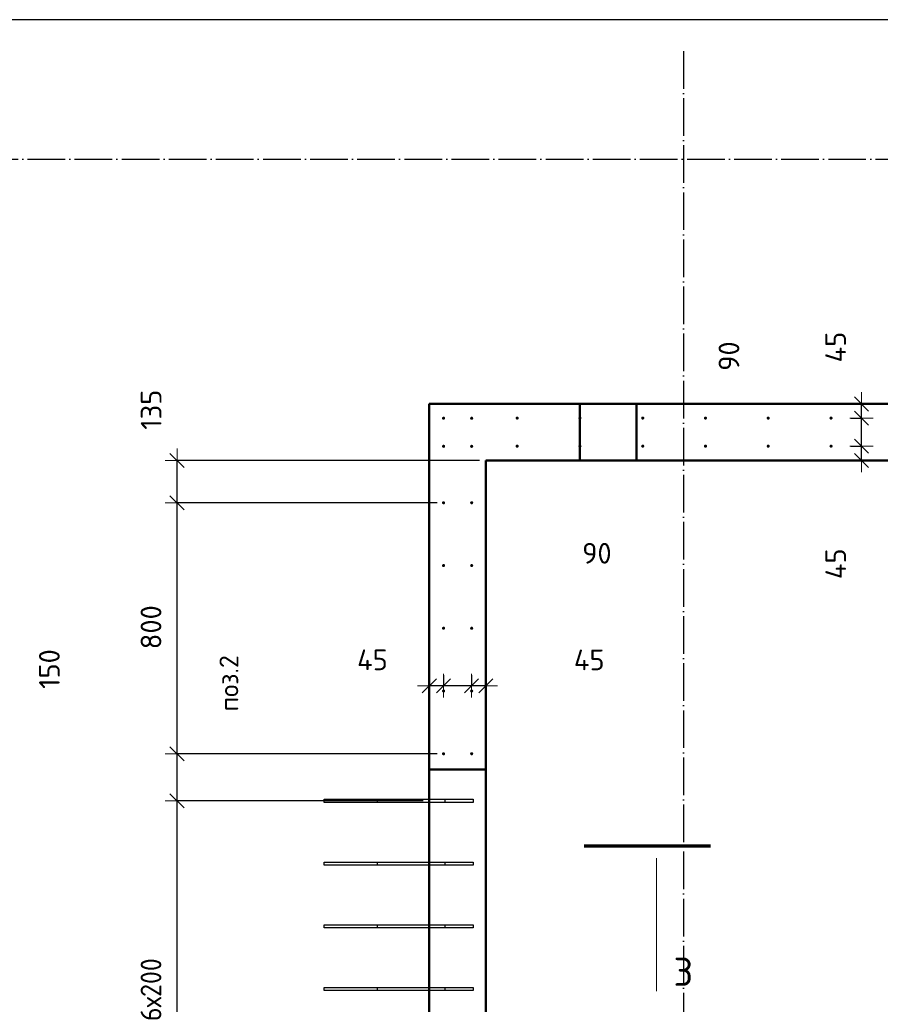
# Model space of a CAD drawing. Header units: millimetres. Extents: x 9402 to 69898, y -2829 to 22870.
# Tile 63 of 69: x 54745 to 57487, y 11206 to 14345. Entities that reach past the tile are written whole.
import ezdxf

# ---------------------------------------------------------------- set-up
doc = ezdxf.new("R2010")
doc.units = ezdxf.units.MM
doc.header["$PDMODE"] = 65
for name, pattern in [('______11', [150, 120, -15, 0, -15]), ('______5', [330, 240, -30, 30, -30]), ('________', [0])]:
    doc.linetypes.add(name, pattern=pattern)
for name, color, linetype, lineweight in [('Standard', 7, 'Continuous', 25), ('Арм.стержн. вертикальными 1', 22, 'Continuous', 35), ('Обозначение разреза_ общее', 7, 'Continuous', 25), ('Размерная линия_ общее', 7, 'Continuous', 13)]:
    doc.layers.add(name, color=color, linetype=linetype, lineweight=lineweight)
doc.layers.add('Осевая линия_ общее', color=7, linetype='______5', lineweight=13, true_color=0xa0a0a0)
doc.styles.add('ISOCPEUR', font='ISOCPEUR')
doc.dimstyles.new('DIMSTYLE_4', dxfattribs={"dimtxt": 66, "dimasz": 75, "dimexe": 0, "dimexo": 0, "dimgap": 33, "dimtad": 2, "dimdec": 0, "dimrnd": 5, "dimzin": 12, "dimdsep": 46, "dimtxsty": 'ISOCPEUR', "dimblk1": 'ALL_ML_STRICH', "dimblk2": 'ALL_ML_STRICH', "dimsah": 1, "dimcen": 0, "dimclrd": 7, "dimclre": 256, "dimclrt": 7, "dimadec": 0, "dimazin": 0, "dimtfac": 1, "dimtdec": 0, "dimtix": 1, "dimtmove": 2, "dimatfit": 3, "dimfxl": 0, "dimtvp": 1.2, "dimtzin": 0, "dimlwd": 0, "dimlwe": -3, "dimarcsym": 0})
doc.dimstyles.new('DIMSTYLE_5', dxfattribs={"dimtxt": 66, "dimasz": 75, "dimexe": 0, "dimexo": 0, "dimgap": 33, "dimtad": 2, "dimdec": 0, "dimrnd": 5, "dimzin": 12, "dimdsep": 46, "dimtxsty": 'ISOCPEUR', "dimblk1": 'ALL_ML_STRICH', "dimblk2": 'ALL_ML_STRICH', "dimsah": 1, "dimcen": 0, "dimclrd": 7, "dimclre": 256, "dimclrt": 7, "dimadec": 0, "dimazin": 0, "dimtfac": 1, "dimtdec": 0, "dimtix": 1, "dimtmove": 2, "dimatfit": 3, "dimfxl": 0, "dimtzin": 0, "dimlwd": 0, "dimlwe": -3, "dimarcsym": 0})

# ---------------------------------------------------------------- blocks, each defined once
blk = doc.blocks.new('ALL_ML_STRICH')
at = {"color": 0, "linetype": 'ByBlock', "lineweight": -2}
for p, q in [((0, -0.5), (0, 0.5)), ((-1, 0), (0.5, 0)), ((-0.3, -0.3), (0.3, 0.3))]:
    blk.add_line(p, q, dxfattribs=at)
blk = doc.blocks.new('*D212')
at = {"layer": 'DEFPOINTS', "color": 7, "linetype": 'Continuous', "lineweight": 13, "transparency": 33554687}
for p in [(56050, 11855), (55246.3, 10655), (56050, 10655)]:
    blk.add_point(p, dxfattribs=at)
at = {"layer": 'Размерная линия_ общее', "color": 253, "linetype": 'Continuous', "lineweight": -2, "true_color": 0xa0a0a0, "transparency": 33554687}
for p, q in [((56030, 11855), (55246.3, 11855)), ((56030, 10655), (55246.3, 10655))]:
    blk.add_line(p, q, dxfattribs=at)
at = {"layer": 'Размерная линия_ общее', "color": 7, "linetype": 'Continuous', "lineweight": -2, "transparency": 33554687}
blk.add_line((55246.3, 10655), (55246.3, 11855), dxfattribs=at)
at = {"layer": 'Размерная линия_ общее', "color": 7, "linetype": 'Continuous', "lineweight": 13, "transparency": 33554687, "xscale": 75, "yscale": 75, "zscale": 75}
for p, rotation in [((55246.3, 11855), 90), ((55246.3, 10655), 270)]:
    blk.add_blockref('ALL_ML_STRICH', p, dxfattribs=dict(at, rotation=rotation))
at = {"layer": 'Размерная линия_ общее', "color": 7, "linetype": 'Continuous', "lineweight": 13, "transparency": 33554687, "insert": (55130.3, 11153), "char_height": 66, "width": 3.3, "attachment_point": 1, "rotation": 90, "line_spacing_factor": 0.60241, "style": 'ISOCPEUR'}
blk.add_mtext('\\W0.91;6х200', dxfattribs=at)
blk = doc.blocks.new('*D213')
at = {"layer": 'DEFPOINTS', "color": 7, "linetype": 'Continuous', "lineweight": 13, "transparency": 33554687}
for p in [(56095.5, 12005), (55246.3, 11855), (56050, 11855)]:
    blk.add_point(p, dxfattribs=at)
at = {"layer": 'Размерная линия_ общее', "color": 253, "linetype": 'Continuous', "lineweight": -2, "true_color": 0xa0a0a0, "transparency": 33554687}
for p, q in [((56075.5, 12005), (55246.3, 12005)), ((56030, 11855), (55246.3, 11855))]:
    blk.add_line(p, q, dxfattribs=at)
at = {"layer": 'Размерная линия_ общее', "color": 7, "linetype": 'Continuous', "lineweight": -2, "transparency": 33554687}
blk.add_line((55246.3, 11855), (55246.3, 12005), dxfattribs=at)
at = {"layer": 'Размерная линия_ общее', "color": 7, "linetype": 'Continuous', "lineweight": 13, "transparency": 33554687, "xscale": 75, "yscale": 75, "zscale": 75}
for p, rotation in [((55246.3, 12005), 90), ((55246.3, 11855), 270)]:
    blk.add_blockref('ALL_ML_STRICH', p, dxfattribs=dict(at, rotation=rotation))
at = {"layer": 'Размерная линия_ общее', "color": 7, "linetype": 'Continuous', "lineweight": 13, "transparency": 33554687, "insert": (54839.5, 12275.1), "char_height": 66, "width": 198, "attachment_point": 5, "rotation": 90, "style": 'ISOCPEUR'}
blk.add_mtext('\\A1;{150}', dxfattribs=at)
blk = doc.blocks.new('*D214')
at = {"layer": 'DEFPOINTS', "color": 7, "linetype": 'Continuous', "lineweight": 13, "transparency": 33554687}
for p in [(56095.5, 12805), (55246.3, 12005), (56095.5, 12005)]:
    blk.add_point(p, dxfattribs=at)
at = {"layer": 'Размерная линия_ общее', "color": 253, "linetype": 'Continuous', "lineweight": -2, "true_color": 0xa0a0a0, "transparency": 33554687}
for p, q in [((56075.5, 12805), (55246.3, 12805)), ((56075.5, 12005), (55246.3, 12005))]:
    blk.add_line(p, q, dxfattribs=at)
at = {"layer": 'Размерная линия_ общее', "color": 7, "linetype": 'Continuous', "lineweight": -2, "transparency": 33554687}
blk.add_line((55246.3, 12005), (55246.3, 12805), dxfattribs=at)
at = {"layer": 'Размерная линия_ общее', "color": 7, "linetype": 'Continuous', "lineweight": 13, "transparency": 33554687, "xscale": 75, "yscale": 75, "zscale": 75}
for p, rotation in [((55246.3, 12805), 90), ((55246.3, 12005), 270)]:
    blk.add_blockref('ALL_ML_STRICH', p, dxfattribs=dict(at, rotation=rotation))
at = {"layer": 'Размерная линия_ общее', "color": 7, "linetype": 'Continuous', "lineweight": 13, "transparency": 33554687, "insert": (55163.3, 12408.3), "char_height": 66, "width": 198, "attachment_point": 5, "rotation": 90, "style": 'ISOCPEUR'}
blk.add_mtext('\\A1;{800}', dxfattribs=at)
blk = doc.blocks.new('*D215')
at = {"layer": 'DEFPOINTS', "color": 7, "linetype": 'Continuous', "lineweight": 13, "transparency": 33554687}
for p in [(56230, 12940), (55246.3, 12805), (56095.5, 12805)]:
    blk.add_point(p, dxfattribs=at)
at = {"layer": 'Размерная линия_ общее', "color": 253, "linetype": 'Continuous', "lineweight": -2, "true_color": 0xa0a0a0, "transparency": 33554687}
for p, q in [((56210, 12940), (55246.3, 12940)), ((56075.5, 12805), (55246.3, 12805))]:
    blk.add_line(p, q, dxfattribs=at)
at = {"layer": 'Размерная линия_ общее', "color": 7, "linetype": 'Continuous', "lineweight": -2, "transparency": 33554687}
blk.add_line((55246.3, 12805), (55246.3, 12940), dxfattribs=at)
at = {"layer": 'Размерная линия_ общее', "color": 7, "linetype": 'Continuous', "lineweight": 13, "transparency": 33554687, "xscale": 75, "yscale": 75, "zscale": 75}
for p, rotation in [((55246.3, 12940), 90), ((55246.3, 12805), 270)]:
    blk.add_blockref('ALL_ML_STRICH', p, dxfattribs=dict(at, rotation=rotation))
at = {"layer": 'Размерная линия_ общее', "color": 7, "linetype": 'Continuous', "lineweight": 13, "transparency": 33554687, "insert": (55163.7, 13101.6), "char_height": 66, "width": 198, "attachment_point": 5, "rotation": 90, "style": 'ISOCPEUR'}
blk.add_mtext('\\A1;{135}', dxfattribs=at)
blk = doc.blocks.new('*D303')
at = {"layer": 'DEFPOINTS', "color": 7, "linetype": 'Continuous', "lineweight": 13, "transparency": 33554687}
for p in [(57373.5, 12985.5), (57427.2, 12940), (57473.9, 12940)]:
    blk.add_point(p, dxfattribs=at)
at = {"layer": 'Размерная линия_ общее', "color": 253, "linetype": 'Continuous', "lineweight": -2, "true_color": 0xa0a0a0, "transparency": 33554687}
for p, q in [((57393.5, 12985.5), (57427.2, 12985.5)), ((57453.9, 12940), (57427.2, 12940))]:
    blk.add_line(p, q, dxfattribs=at)
at = {"layer": 'Размерная линия_ общее', "color": 7, "linetype": 'Continuous', "lineweight": -2, "transparency": 33554687}
blk.add_line((57427.2, 12940), (57427.2, 12985.5), dxfattribs=at)
at = {"layer": 'Размерная линия_ общее', "color": 7, "linetype": 'Continuous', "lineweight": 13, "transparency": 33554687, "xscale": 75, "yscale": 75, "zscale": 75}
for p, rotation in [((57427.2, 12985.5), 90), ((57427.2, 12940), 270)]:
    blk.add_blockref('ALL_ML_STRICH', p, dxfattribs=dict(at, rotation=rotation))
at = {"layer": 'Размерная линия_ общее', "color": 7, "linetype": 'Continuous', "lineweight": 13, "transparency": 33554687, "insert": (57344.8, 12610.5), "char_height": 66, "width": 132, "attachment_point": 5, "rotation": 90, "style": 'ISOCPEUR'}
blk.add_mtext('\\A1;{45}', dxfattribs=at)
blk = doc.blocks.new('*D304')
at = {"layer": 'DEFPOINTS', "color": 7, "linetype": 'Continuous', "lineweight": 13, "transparency": 33554687}
for p in [(57373.5, 13075), (57373.5, 12985.5), (57427.2, 12985.5)]:
    blk.add_point(p, dxfattribs=at)
at = {"layer": 'Размерная линия_ общее', "color": 253, "linetype": 'Continuous', "lineweight": -2, "true_color": 0xa0a0a0, "transparency": 33554687}
for p, q in [((57393.5, 13075), (57427.2, 13075)), ((57393.5, 12985.5), (57427.2, 12985.5))]:
    blk.add_line(p, q, dxfattribs=at)
at = {"layer": 'Размерная линия_ общее', "color": 7, "linetype": 'Continuous', "lineweight": -2, "transparency": 33554687}
blk.add_line((57427.2, 12985.5), (57427.2, 13075), dxfattribs=at)
at = {"layer": 'Размерная линия_ общее', "color": 7, "linetype": 'Continuous', "lineweight": 13, "transparency": 33554687, "xscale": 75, "yscale": 75, "zscale": 75}
for p, rotation in [((57427.2, 13075), 90), ((57427.2, 12985.5), 270)]:
    blk.add_blockref('ALL_ML_STRICH', p, dxfattribs=dict(at, rotation=rotation))
at = {"layer": 'Размерная линия_ общее', "color": 7, "linetype": 'Continuous', "lineweight": 13, "transparency": 33554687, "insert": (57004.8, 13272.6), "char_height": 66, "width": 132, "attachment_point": 5, "rotation": 90, "style": 'ISOCPEUR'}
blk.add_mtext('\\A1;{90}', dxfattribs=at)
blk = doc.blocks.new('*D305')
at = {"layer": 'DEFPOINTS', "color": 7, "linetype": 'Continuous', "lineweight": 13, "transparency": 33554687}
for p in [(57473.9, 13120), (57373.5, 13075), (57427.2, 13075)]:
    blk.add_point(p, dxfattribs=at)
at = {"layer": 'Размерная линия_ общее', "color": 253, "linetype": 'Continuous', "lineweight": -2, "true_color": 0xa0a0a0, "transparency": 33554687}
for p, q in [((57453.9, 13120), (57427.2, 13120)), ((57393.5, 13075), (57427.2, 13075))]:
    blk.add_line(p, q, dxfattribs=at)
at = {"layer": 'Размерная линия_ общее', "color": 7, "linetype": 'Continuous', "lineweight": -2, "transparency": 33554687}
blk.add_line((57427.2, 13075), (57427.2, 13120), dxfattribs=at)
at = {"layer": 'Размерная линия_ общее', "color": 7, "linetype": 'Continuous', "lineweight": 13, "transparency": 33554687, "xscale": 75, "yscale": 75, "zscale": 75}
for p, rotation in [((57427.2, 13120), 90), ((57427.2, 13075), 270)]:
    blk.add_blockref('ALL_ML_STRICH', p, dxfattribs=dict(at, rotation=rotation))
at = {"layer": 'Размерная линия_ общее', "color": 7, "linetype": 'Continuous', "lineweight": 13, "transparency": 33554687, "insert": (57344.5, 13301.2), "char_height": 66, "width": 132, "attachment_point": 5, "rotation": 90, "style": 'ISOCPEUR'}
blk.add_mtext('\\A1;{45}', dxfattribs=at)
blk = doc.blocks.new('*D306')
at = {"layer": 'DEFPOINTS', "color": 7, "linetype": 'Continuous', "lineweight": 13, "transparency": 33554687}
for p in [(56184.5, 12275.5), (56230, 12221.8), (56230, 12175)]:
    blk.add_point(p, dxfattribs=at)
at = {"layer": 'Размерная линия_ общее', "color": 253, "linetype": 'Continuous', "lineweight": -2, "true_color": 0xa0a0a0, "transparency": 33554687}
for p, q in [((56184.5, 12255.5), (56184.5, 12221.8)), ((56230, 12195), (56230, 12221.8))]:
    blk.add_line(p, q, dxfattribs=at)
at = {"layer": 'Размерная линия_ общее', "color": 7, "linetype": 'Continuous', "lineweight": -2, "transparency": 33554687}
blk.add_line((56230, 12221.8), (56184.5, 12221.8), dxfattribs=at)
at = {"layer": 'Размерная линия_ общее', "color": 7, "linetype": 'Continuous', "lineweight": 13, "transparency": 33554687, "xscale": 75, "yscale": 75, "zscale": 75}
for p, rotation in [((56184.5, 12221.8), 180), ((56230, 12221.8), 360)]:
    blk.add_blockref('ALL_ML_STRICH', p, dxfattribs=dict(at, rotation=rotation))
at = {"layer": 'Размерная линия_ общее', "color": 7, "linetype": 'Continuous', "lineweight": 13, "transparency": 33554687, "insert": (56559.5, 12304.2), "char_height": 66, "width": 132, "attachment_point": 5, "style": 'ISOCPEUR'}
blk.add_mtext('\\A1;{45}', dxfattribs=at)
blk = doc.blocks.new('*D307')
at = {"layer": 'DEFPOINTS', "color": 7, "linetype": 'Continuous', "lineweight": 13, "transparency": 33554687}
for p in [(56095, 12275.5), (56184.5, 12275.5), (56184.5, 12221.8)]:
    blk.add_point(p, dxfattribs=at)
at = {"layer": 'Размерная линия_ общее', "color": 253, "linetype": 'Continuous', "lineweight": -2, "true_color": 0xa0a0a0, "transparency": 33554687}
for p, q in [((56095, 12255.5), (56095, 12221.8)), ((56184.5, 12255.5), (56184.5, 12221.8))]:
    blk.add_line(p, q, dxfattribs=at)
at = {"layer": 'Размерная линия_ общее', "color": 7, "linetype": 'Continuous', "lineweight": -2, "transparency": 33554687}
blk.add_line((56184.5, 12221.8), (56095, 12221.8), dxfattribs=at)
at = {"layer": 'Размерная линия_ общее', "color": 7, "linetype": 'Continuous', "lineweight": 13, "transparency": 33554687, "xscale": 75, "yscale": 75, "zscale": 75}
for p, rotation in [((56095, 12221.8), 180), ((56184.5, 12221.8), 360)]:
    blk.add_blockref('ALL_ML_STRICH', p, dxfattribs=dict(at, rotation=rotation))
at = {"layer": 'Размерная линия_ общее', "color": 7, "linetype": 'Continuous', "lineweight": 13, "transparency": 33554687, "insert": (56584, 12644.1), "char_height": 66, "width": 132, "attachment_point": 5, "style": 'ISOCPEUR'}
blk.add_mtext('\\A1;{90}', dxfattribs=at)
blk = doc.blocks.new('*D308')
at = {"layer": 'DEFPOINTS', "color": 7, "linetype": 'Continuous', "lineweight": 13, "transparency": 33554687}
for p in [(56095, 12275.5), (56095, 12221.8), (56050, 12175)]:
    blk.add_point(p, dxfattribs=at)
at = {"layer": 'Размерная линия_ общее', "color": 253, "linetype": 'Continuous', "lineweight": -2, "true_color": 0xa0a0a0, "transparency": 33554687}
for p, q in [((56095, 12255.5), (56095, 12221.8)), ((56050, 12195), (56050, 12221.8))]:
    blk.add_line(p, q, dxfattribs=at)
at = {"layer": 'Размерная линия_ общее', "color": 7, "linetype": 'Continuous', "lineweight": -2, "transparency": 33554687}
blk.add_line((56095, 12221.8), (56050, 12221.8), dxfattribs=at)
at = {"layer": 'Размерная линия_ общее', "color": 7, "linetype": 'Continuous', "lineweight": 13, "transparency": 33554687, "xscale": 75, "yscale": 75, "zscale": 75}
for p, rotation in [((56050, 12221.8), 180), ((56095, 12221.8), 360)]:
    blk.add_blockref('ALL_ML_STRICH', p, dxfattribs=dict(at, rotation=rotation))
at = {"layer": 'Размерная линия_ общее', "color": 7, "linetype": 'Continuous', "lineweight": 13, "transparency": 33554687, "insert": (55868.8, 12304.4), "char_height": 66, "width": 132, "attachment_point": 5, "style": 'ISOCPEUR'}
blk.add_mtext('\\A1;{45}', dxfattribs=at)

msp = doc.modelspace()

# ---------------------------------------------------------------- hatches: boundary and pattern name
at = {"layer": 'Арм.стержн. вертикальными 1', "linetype": 'Continuous', "lineweight": 50, "transparency": 33554687}
for points in [[(56100.5, 13074.5), (56100.1, 13076.4), (56099, 13078), (56097.4, 13079.1), (56095.5, 13079.5), (56093.6, 13079.1), (56091.9, 13078), (56090.8, 13076.4), (56090.5, 13074.5), (56090.8, 13072.6), (56091.9, 13071), (56093.6, 13069.9), (56095.5, 13069.5), (56097.4, 13069.9), (56099, 13071), (56100.1, 13072.6)], [(56190, 13074.5), (56189.6, 13076.4), (56188.5, 13078), (56186.9, 13079.1), (56185, 13079.5), (56183.1, 13079.1), (56181.5, 13078), (56180.4, 13076.4), (56180, 13074.5), (56180.4, 13072.6), (56181.5, 13071), (56183.1, 13069.9), (56185, 13069.5), (56186.9, 13069.9), (56188.5, 13071), (56189.6, 13072.6)], [(56335, 13075), (56334.6, 13076.9), (56333.5, 13078.5), (56331.9, 13079.6), (56330, 13080), (56328.1, 13079.6), (56326.5, 13078.5), (56325.4, 13076.9), (56325, 13075), (56325.4, 13073.1), (56326.5, 13071.5), (56328.1, 13070.4), (56330, 13070), (56331.9, 13070.4), (56333.5, 13071.5), (56334.6, 13073.1)], [(56535, 13075), (56534.6, 13076.9), (56533.5, 13078.5), (56531.9, 13079.6), (56530, 13080), (56528.1, 13079.6), (56526.5, 13078.5), (56525.4, 13076.9), (56525, 13075), (56525.4, 13073.1), (56526.5, 13071.5), (56528.1, 13070.4), (56530, 13070), (56531.9, 13070.4), (56533.5, 13071.5), (56534.6, 13073.1)], [(56735, 13075), (56734.6, 13076.9), (56733.5, 13078.5), (56731.9, 13079.6), (56730, 13080), (56728.1, 13079.6), (56726.5, 13078.5), (56725.4, 13076.9), (56725, 13075), (56725.4, 13073.1), (56726.5, 13071.5), (56728.1, 13070.4), (56730, 13070), (56731.9, 13070.4), (56733.5, 13071.5), (56734.6, 13073.1)], [(56935, 13075), (56934.6, 13076.9), (56933.5, 13078.5), (56931.9, 13079.6), (56930, 13080), (56928.1, 13079.6), (56926.5, 13078.5), (56925.4, 13076.9), (56925, 13075), (56925.4, 13073.1), (56926.5, 13071.5), (56928.1, 13070.4), (56930, 13070), (56931.9, 13070.4), (56933.5, 13071.5), (56934.6, 13073.1)], [(57135, 13075), (57134.6, 13076.9), (57133.5, 13078.5), (57131.9, 13079.6), (57130, 13080), (57128.1, 13079.6), (57126.5, 13078.5), (57125.4, 13076.9), (57125, 13075), (57125.4, 13073.1), (57126.5, 13071.5), (57128.1, 13070.4), (57130, 13070), (57131.9, 13070.4), (57133.5, 13071.5), (57134.6, 13073.1)], [(57335, 13075), (57334.6, 13076.9), (57333.5, 13078.5), (57331.9, 13079.6), (57330, 13080), (57328.1, 13079.6), (57326.5, 13078.5), (57325.4, 13076.9), (57325, 13075), (57325.4, 13073.1), (57326.5, 13071.5), (57328.1, 13070.4), (57330, 13070), (57331.9, 13070.4), (57333.5, 13071.5), (57334.6, 13073.1)], [(56100.5, 12985), (56100.1, 12986.9), (56099, 12988.5), (56097.4, 12989.6), (56095.5, 12990), (56093.6, 12989.6), (56091.9, 12988.5), (56090.8, 12986.9), (56090.5, 12985), (56090.8, 12983.1), (56091.9, 12981.4), (56093.6, 12980.4), (56095.5, 12980), (56097.4, 12980.4), (56099, 12981.4), (56100.1, 12983.1)], [(56190, 12985), (56189.6, 12986.9), (56188.5, 12988.5), (56186.9, 12989.6), (56185, 12990), (56183.1, 12989.6), (56181.5, 12988.5), (56180.4, 12986.9), (56180, 12985), (56180.4, 12983.1), (56181.5, 12981.4), (56183.1, 12980.4), (56185, 12980), (56186.9, 12980.4), (56188.5, 12981.4), (56189.6, 12983.1)], [(56335, 12985.5), (56334.6, 12987.4), (56333.5, 12989), (56331.9, 12990.1), (56330, 12990.5), (56328.1, 12990.1), (56326.5, 12989), (56325.4, 12987.4), (56325, 12985.5), (56325.4, 12983.6), (56326.5, 12981.9), (56328.1, 12980.8), (56330, 12980.5), (56331.9, 12980.8), (56333.5, 12981.9), (56334.6, 12983.6)], [(56535, 12985.5), (56534.6, 12987.4), (56533.5, 12989), (56531.9, 12990.1), (56530, 12990.5), (56528.1, 12990.1), (56526.5, 12989), (56525.4, 12987.4), (56525, 12985.5), (56525.4, 12983.6), (56526.5, 12981.9), (56528.1, 12980.8), (56530, 12980.5), (56531.9, 12980.8), (56533.5, 12981.9), (56534.6, 12983.6)], [(56735, 12985.5), (56734.6, 12987.4), (56733.5, 12989), (56731.9, 12990.1), (56730, 12990.5), (56728.1, 12990.1), (56726.5, 12989), (56725.4, 12987.4), (56725, 12985.5), (56725.4, 12983.6), (56726.5, 12981.9), (56728.1, 12980.8), (56730, 12980.5), (56731.9, 12980.8), (56733.5, 12981.9), (56734.6, 12983.6)], [(56935, 12985.5), (56934.6, 12987.4), (56933.5, 12989), (56931.9, 12990.1), (56930, 12990.5), (56928.1, 12990.1), (56926.5, 12989), (56925.4, 12987.4), (56925, 12985.5), (56925.4, 12983.6), (56926.5, 12981.9), (56928.1, 12980.8), (56930, 12980.5), (56931.9, 12980.8), (56933.5, 12981.9), (56934.6, 12983.6)], [(57135, 12985.5), (57134.6, 12987.4), (57133.5, 12989), (57131.9, 12990.1), (57130, 12990.5), (57128.1, 12990.1), (57126.5, 12989), (57125.4, 12987.4), (57125, 12985.5), (57125.4, 12983.6), (57126.5, 12981.9), (57128.1, 12980.8), (57130, 12980.5), (57131.9, 12980.8), (57133.5, 12981.9), (57134.6, 12983.6)], [(57335, 12985.5), (57334.6, 12987.4), (57333.5, 12989), (57331.9, 12990.1), (57330, 12990.5), (57328.1, 12990.1), (57326.5, 12989), (57325.4, 12987.4), (57325, 12985.5), (57325.4, 12983.6), (57326.5, 12981.9), (57328.1, 12980.8), (57330, 12980.5), (57331.9, 12980.8), (57333.5, 12981.9), (57334.6, 12983.6)], [(56100.5, 12805), (56100.1, 12806.9), (56099, 12808.5), (56097.4, 12809.6), (56095.5, 12810), (56093.6, 12809.6), (56091.9, 12808.5), (56090.8, 12806.9), (56090.5, 12805), (56090.8, 12803.1), (56091.9, 12801.5), (56093.6, 12800.4), (56095.5, 12800), (56097.4, 12800.4), (56099, 12801.5), (56100.1, 12803.1)], [(56190, 12805), (56189.6, 12806.9), (56188.5, 12808.5), (56186.9, 12809.6), (56185, 12810), (56183.1, 12809.6), (56181.5, 12808.5), (56180.4, 12806.9), (56180, 12805), (56180.4, 12803.1), (56181.5, 12801.5), (56183.1, 12800.4), (56185, 12800), (56186.9, 12800.4), (56188.5, 12801.5), (56189.6, 12803.1)], [(56100.5, 12605), (56100.1, 12606.9), (56099, 12608.5), (56097.4, 12609.6), (56095.5, 12610), (56093.6, 12609.6), (56091.9, 12608.5), (56090.8, 12606.9), (56090.5, 12605), (56090.8, 12603.1), (56091.9, 12601.5), (56093.6, 12600.4), (56095.5, 12600), (56097.4, 12600.4), (56099, 12601.5), (56100.1, 12603.1)], [(56190, 12605), (56189.6, 12606.9), (56188.5, 12608.5), (56186.9, 12609.6), (56185, 12610), (56183.1, 12609.6), (56181.5, 12608.5), (56180.4, 12606.9), (56180, 12605), (56180.4, 12603.1), (56181.5, 12601.5), (56183.1, 12600.4), (56185, 12600), (56186.9, 12600.4), (56188.5, 12601.5), (56189.6, 12603.1)], [(56100.5, 12405), (56100.1, 12406.9), (56099, 12408.5), (56097.4, 12409.6), (56095.5, 12410), (56093.6, 12409.6), (56091.9, 12408.5), (56090.8, 12406.9), (56090.5, 12405), (56090.8, 12403.1), (56091.9, 12401.5), (56093.6, 12400.4), (56095.5, 12400), (56097.4, 12400.4), (56099, 12401.5), (56100.1, 12403.1)], [(56190, 12405), (56189.6, 12406.9), (56188.5, 12408.5), (56186.9, 12409.6), (56185, 12410), (56183.1, 12409.6), (56181.5, 12408.5), (56180.4, 12406.9), (56180, 12405), (56180.4, 12403.1), (56181.5, 12401.5), (56183.1, 12400.4), (56185, 12400), (56186.9, 12400.4), (56188.5, 12401.5), (56189.6, 12403.1)], [(56100.5, 12205), (56100.1, 12206.9), (56099, 12208.5), (56097.4, 12209.6), (56095.5, 12210), (56093.6, 12209.6), (56091.9, 12208.5), (56090.8, 12206.9), (56090.5, 12205), (56090.8, 12203.1), (56091.9, 12201.5), (56093.6, 12200.4), (56095.5, 12200), (56097.4, 12200.4), (56099, 12201.5), (56100.1, 12203.1)], [(56190, 12205), (56189.6, 12206.9), (56188.5, 12208.5), (56186.9, 12209.6), (56185, 12210), (56183.1, 12209.6), (56181.5, 12208.5), (56180.4, 12206.9), (56180, 12205), (56180.4, 12203.1), (56181.5, 12201.5), (56183.1, 12200.4), (56185, 12200), (56186.9, 12200.4), (56188.5, 12201.5), (56189.6, 12203.1)], [(56100.5, 12005), (56100.1, 12006.9), (56099, 12008.5), (56097.4, 12009.6), (56095.5, 12010), (56093.6, 12009.6), (56091.9, 12008.5), (56090.8, 12006.9), (56090.5, 12005), (56090.8, 12003.1), (56091.9, 12001.5), (56093.6, 12000.4), (56095.5, 12000), (56097.4, 12000.4), (56099, 12001.5), (56100.1, 12003.1)], [(56190, 12005), (56189.6, 12006.9), (56188.5, 12008.5), (56186.9, 12009.6), (56185, 12010), (56183.1, 12009.6), (56181.5, 12008.5), (56180.4, 12006.9), (56180, 12005), (56180.4, 12003.1), (56181.5, 12001.5), (56183.1, 12000.4), (56185, 12000), (56186.9, 12000.4), (56188.5, 12001.5), (56189.6, 12003.1)]]:
    msp.add_hatch(color=4, dxfattribs=at).paths.add_polyline_path(points)

# ---------------------------------------------------------------- linework, layer by layer
at = {"color": 7, "linetype": 'Continuous', "lineweight": 50, "transparency": 33554687}
for p, q in [((56050, 12940), (56050, 13120)), ((56050, 13120), (57980, 13120)), ((57980, 12940), (56230, 12940))]:
    msp.add_line(p, q, dxfattribs=at)
at = {"color": 7, "linetype": '________', "lineweight": 50, "transparency": 33554687}
for p, q in [((56530, 13120), (56530, 12940)), ((56710, 12940), (56710, 13120))]:
    msp.add_line(p, q, dxfattribs=at)
at = {"layer": 'Standard', "color": 7, "linetype": 'Continuous', "lineweight": 50, "transparency": 33554687}
for p, q in [((56050, 10280), (56050, 12940)), ((56230, 12940), (56230, 10280))]:
    msp.add_line(p, q, dxfattribs=at)
at = {"layer": 'Standard', "color": 7, "linetype": '________', "lineweight": 50, "transparency": 33554687}
msp.add_line((56230, 11955), (56050, 11955), dxfattribs=at)
at = {"layer": 'Standard', "color": 7, "linetype": 'Continuous', "lineweight": 25, "transparency": 33554687}
msp.add_lwpolyline([(25100, -419.1), (67580, -419.1), (67580, 14344.8), (25100, 14344.8), (25100, -419.1)], dxfattribs=at)
at = {"layer": 'Арм.стержн. вертикальными 1', "color": 4, "linetype": 'Continuous', "lineweight": 25, "transparency": 33554687}
for points in [[(56100, 11850), (55715, 11850), (55715, 11860), (56100, 11860), (56100, 11850)], [(56190, 11850), (55885, 11850), (55885, 11860), (56190, 11860), (56190, 11850)], [(56100, 11650), (55715, 11650), (55715, 11660), (56100, 11660), (56100, 11650)], [(56190, 11650), (55885, 11650), (55885, 11660), (56190, 11660), (56190, 11650)], [(56100, 11450), (55715, 11450), (55715, 11460), (56100, 11460), (56100, 11450)], [(56190, 11450), (55885, 11450), (55885, 11460), (56190, 11460), (56190, 11450)], [(56100, 11250), (55715, 11250), (55715, 11260), (56100, 11260), (56100, 11250)], [(56190, 11250), (55885, 11250), (55885, 11260), (56190, 11260), (56190, 11250)]]:
    msp.add_lwpolyline(points, dxfattribs=at)
at = {"layer": 'Обозначение разреза_ общее', "color": 7, "linetype": 'Continuous', "lineweight": 70, "transparency": 33554687}
msp.add_line((56543.6, 11711.8), (56945.6, 11711.8), dxfattribs=at)
at = {"layer": 'Обозначение разреза_ общее', "color": 7, "linetype": 'Continuous', "lineweight": 13, "transparency": 33554687}
msp.add_line((56774.3, 11671.8), (56774.3, 11247.8), dxfattribs=at)
at = {"layer": 'Осевая линия_ общее', "color": 253, "linetype": '______11', "lineweight": -3, "true_color": 0xa0a0a0, "transparency": 33554687}
for p, q in [((56860, 14244.8), (56860, -2614.4)), ((25200, 13900), (69714.9, 13900))]:
    msp.add_line(p, q, dxfattribs=at)

# ---------------------------------------------------------------- texts
at = {"layer": 'Standard', "color": 7, "linetype": 'Continuous', "lineweight": 13, "transparency": 33554687, "insert": (55411.5, 12140), "char_height": 60, "width": 211.154, "attachment_point": 4, "rotation": 90, "style": 'ISOCPEUR'}
msp.add_mtext('\\A1;{\\fISOCPEUR|i0|b0;\\H60.000000;\\W1.000000;\\C7;поз.2}\\P', dxfattribs=at)
at = {"layer": 'Обозначение разреза_ общее', "color": 7, "linetype": 'Continuous', "lineweight": 13, "transparency": 33554687, "insert": (56827.7, 11265.2), "char_height": 90, "width": 98, "attachment_point": 7, "style": 'ISOCPEUR'}
msp.add_mtext('\\A1;{\\fISOCPEUR|i0|b0;\\H90.000000;\\W1.000000;\\C7;3}\\P', dxfattribs=at)

# ---------------------------------------------------------------- dimensions: what is measured, and where the dimension line sits
at = {"layer": 'Размерная линия_ общее', "color": 7, "linetype": 'Continuous', "lineweight": 13, "transparency": 33554687}
for base, p1, p2, angle, dimstyle, picture, middle in [((57427.1517, 13075.0003), (57393.4513, 12985.469), (57393.4513, 13075.0003), 90, 'DIMSTYLE_4', '*D304', (57004.8102, 13272.6085)), ((57427.2, 13120), (57393.5, 13075), (57453.9, 13120), 90, 'DIMSTYLE_4', '*D305', (57344.5, 13301.2)), ((55246.3, 12940), (56075.5, 12805), (56210, 12940), 90, 'DIMSTYLE_4', '*D215', (55163.7, 13101.6)), ((57427.1517, 12985.469), (57453.9392, 12940), (57393.4513, 12985.469), 90, 'DIMSTYLE_4', '*D303', (57344.7678, 12610.5244)), ((55246.3, 12805), (56075.5, 12005), (56075.5, 12805), 90, 'DIMSTYLE_5', '*D214', (55163.3, 12408.3)), ((56094.9997, 12221.7775), (56184.531, 12255.4779), (56094.9997, 12255.4779), 180, 'DIMSTYLE_4', '*D307', (56583.9915, 12644.119)), ((55246.3, 12005), (56030, 11855), (56075.5, 12005), 90, 'DIMSTYLE_4', '*D213', (54839.5, 12275.1)), ((56050, 12221.8), (56095, 12255.5), (56050, 12195), 180, 'DIMSTYLE_4', '*D308', (55868.8, 12304.4)), ((56184.531, 12221.7775), (56230, 12194.99), (56184.531, 12255.4779), 180, 'DIMSTYLE_4', '*D306', (56559.4756, 12304.1614))]:
    dim = msp.add_linear_dim(base=base, p1=p1, p2=p2, angle=angle, dimstyle=dimstyle, override={"dimpost": '<>', "dimclrd": 7, "dimclre": 253, "dimclrt": 7, "dimlwd": 0, "dimlwe": 65533}, dxfattribs=at)
    dim.commit()
    dim.dimension.update_dxf_attribs({"geometry": picture, "text_midpoint": middle, "dimtype": 160})
dim = msp.add_linear_dim(base=(55246.3, 11855), p1=(56030, 10655), p2=(56030, 11855), angle=90, text='\\W0.91;6х200', dimstyle='DIMSTYLE_5', override={"dimpost": '<>', "dimclrd": 7, "dimclre": 253, "dimclrt": 7, "dimlwd": 0, "dimlwe": 65533}, dxfattribs=at)
dim.commit()
dim.dimension.update_dxf_attribs({"geometry": '*D212', "text_midpoint": (55213.3, 11255), "dimtype": 160})

doc.saveas('drawing.dxf')
